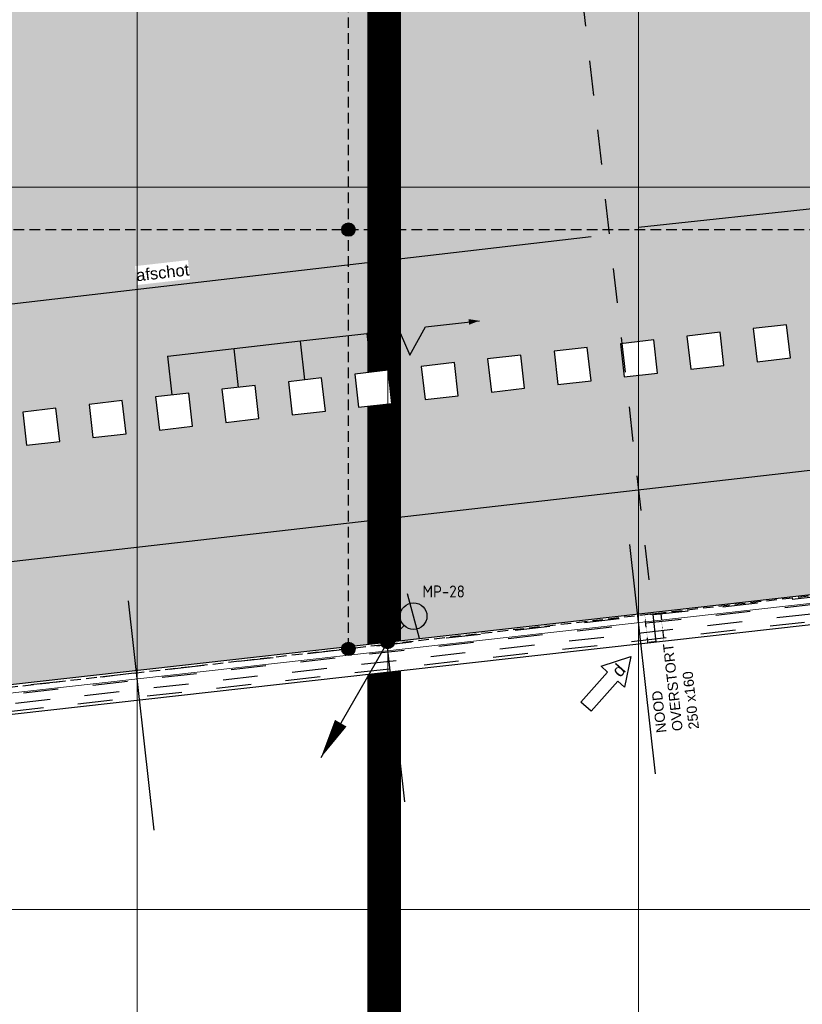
# Model space of a CAD drawing. Extents: x -38005 to 156061, y -31182 to 68140.
# Tile 31 of 48: x 60130 to 71835, y 1984 to 16711. Entities that reach past the tile are written whole.
import ezdxf
from ezdxf.enums import TextEntityAlignment as Align

# ---------------------------------------------------------------- set-up
doc = ezdxf.new("R2010")
doc.units = 0
doc.header["$LTSCALE"] = 50
doc.set_wipeout_variables(frame=1)
for name, pattern in [('HIDDEN2', [4.7625, 3.175, -1.5875]), ('STYLE_01', [0.41664, 0.20828, -0.20836]), ('STYLE_11', [5, 3.888855, -0.416718, 0.277786, -0.416641]), ('STYLE_13', [0.196838, 0.039368, -0.157471])]:
    doc.linetypes.add(name, pattern=pattern)
doc.layers.get('0').update_dxf_attribs({"linetype": 'CONTINUOUS'})
for name, color, linetype in [('AB$1A---_ATTRIB035', 8, 'CONTINUOUS'), ('AL$1A---_ALGEMEEN', 8, 'CONTINUOUS'), ('AM$1A---_ARCERING', 8, 'CONTINUOUS'), ('AT$1A---_TEKST025', 8, 'CONTINUOUS'), ('AT$1A---_TEKST035', 8, 'CONTINUOUS'), ('AT$1A---_TEKST100', 8, 'CONTINUOUS'), ('BOUWKUNDIG', 8, 'CONTINUOUS'), ('EL6121--', 3, 'CONTINUOUS'), ('kaderscheiding', 9, 'CONTINUOUS'), ('Tekening scheiding', 8, 'CONTINUOUS')]:
    doc.layers.add(name, color=color, linetype=linetype)
doc.layers.add('stramienen', color=1, linetype='CONTINUOUS', lineweight=15)
doc.styles.add('Arial', font='ARIAL.TTF')
doc.styles.add('BURO-018', font='ISO.shx', dxfattribs={"height": 90})
doc.styles.add('Helvetica', font='txt')
doc.styles.add('ISO18', font='iso', dxfattribs={"height": 180})
doc.dimstyles.new('VyA', dxfattribs={"dimtxt": 2.272868, "dimasz": 2.120801, "dimexe": 1.5, "dimexo": 1.59, "dimgap": 0.5, "dimtad": 1, "dimdec": 0, "dimzin": 11, "dimtxsty": 'Arial', "dimblk": 'VW_SLASH', "dimcen": 0, "dimdle": 1, "dimazin": 0, "dimtfac": 0.8, "dimtdec": 0, "dimtix": 1, "dimtmove": 0, "dimatfit": 0, "dimldrblk": 'VW_FILLEDARROW', "dimfxl": 0, "dimfrac": 2, "dimtolj": 1, "dimtzin": 11, "dimarcsym": 0})

# ---------------------------------------------------------------- blocks, each defined once
blk = doc.blocks.new('E00169')
at = {"color": 0, "linetype": 'Continuous'}
blk.add_line((0, 0), (-5, -8.66), dxfattribs=at)
at = {"color": 0, "const_width": 0.5}
blk.add_lwpolyline([(-0.25, 0, 1), (0.25, 0, 1)], format="xyb", close=True, dxfattribs=at)
at = {"color": 0, "linetype": 'Continuous'}
blk.add_lwpolyline([(-5, -8.66, 0, 1, 0), (-3.5, -6.062, 1, 1, 0)], format="xyseb", dxfattribs=at)
blk.add_circle((0, 0), 0.5, dxfattribs=at)
blk = doc.blocks.new('A$C607426BE')
at = {"layer": 'kaderscheiding', "const_width": 500}
blk.add_lwpolyline([(-33624, -16016), (-33624, 82805)], dxfattribs=at)
blk = doc.blocks.new('Group-25')
at = {"layer": 'AL$1A---_ALGEMEEN', "color": 0}
for p, q in [((13253.2517, -23046.3916), (12868.2321, -19617.943)), ((9503.324, -23467.5138), (9118.3043, -20039.0652)), ((5753.3962, -23888.636), (5368.3766, -20460.1874))]:
    blk.add_line(p, q, dxfattribs=at)
blk = doc.blocks.new('tegel 500x500')
at = {"color": 0}
blk.add_wipeout([(-250, 250), (250, 250), (250, -250), (-250, -250)], dxfattribs=at).dxf.layer = 'AL$1A---_ALGEMEEN'
at = {"layer": 'AL$1A---_ALGEMEEN', "color": 0}
blk.add_lwpolyline([(-250, 250), (250, 250), (250, -250), (-250, -250)], close=True, dxfattribs=at)
blk = doc.blocks.new('Group-26')
at = {"layer": 'AL$1A---_ALGEMEEN', "color": 0, "xscale": -1, "rotation": 96.52000000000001}
for p in [(14992, -16608), (13999, -16721), (13005, -16835), (11018, -17062), (12012, -16948), (10025, -17175), (9031, -17289), (8038, -17403), (6051, -17630), (7044, -17516), (5057, -17743), (4064, -17857)]:
    blk.add_blockref('tegel 500x500', p, dxfattribs=at)
blk = doc.blocks.new('Group-39')
at = {"layer": 'AL$1A---_ALGEMEEN', "color": 0}
blk.add_line((10439, -16293), (10618, -16272), dxfattribs=at)
blk.add_lwpolyline([(8939, -16464), (9305, -16151), (9579, -16784), (9813, -16364), (10528, -16283)], dxfattribs=at)
blk.add_solid([(10618, -16272), (10464, -16331), (10455, -16247)], dxfattribs=at)
blk = doc.blocks.new('VW_SLASH')
at = {"layer": 'AL$1A---_ALGEMEEN', "color": 0, "linetype": 'ByBlock', "lineweight": -2}
blk.add_line((0, 0), (-1, 0), dxfattribs=at)
at = {"layer": 'AL$1A---_ALGEMEEN', "color": 0, "linetype": 'ByBlock', "lineweight": 5}
blk.add_line((0.5, 0.5), (-0.5, -0.5), dxfattribs=at)
blk = doc.blocks.new('*D140')
at = {"layer": 'AL$1A---_ALGEMEEN', "color": 0, "lineweight": -2}
for p, q in [((6948, -16692), (5959, -16805)), ((7016, -17269), (6950, -16690)), ((6022, -17382), (5956, -16803))]:
    blk.add_line(p, q, dxfattribs=at)
at = {"layer": 'AL$1A---_ALGEMEEN', "color": 0, "lineweight": -2, "xscale": 2.12080078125, "yscale": 2.12080078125, "zscale": 2.12080078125}
for p, rotation in [((6950, -16691), 6.51710798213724), ((5956, -16805), 186.5171079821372)]:
    blk.add_blockref('VW_SLASH', p, dxfattribs=dict(at, rotation=rotation))
at = {"layer": 'AT$1A---_TEKST025', "insert": (6450, -16722), "char_height": 2.27, "attachment_point": 5, "rotation": 6.5171, "style": 'Arial'}
blk.add_mtext('\\A1;50000', dxfattribs=at)
blk = doc.blocks.new('VW_FILLEDARROW')
at = {"layer": 'AL$1A---_ALGEMEEN', "color": 0, "lineweight": -2}
blk.add_solid([(0, 0), (0.5, 0.5), (0.5, -0.5)], dxfattribs=at)
blk = doc.blocks.new('*D141')
at = {"layer": 'AL$1A---_ALGEMEEN', "color": 0, "lineweight": -2}
for p, q in [((7941, -16578), (6952, -16691)), ((8009, -17155), (7943, -16576)), ((7016, -17269), (6950, -16690))]:
    blk.add_line(p, q, dxfattribs=at)
at = {"layer": 'AL$1A---_ALGEMEEN', "color": 0, "lineweight": -2, "xscale": 2.12080078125, "yscale": 2.12080078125, "zscale": 2.12080078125}
for p, rotation in [((7943, -16578), 6.51710798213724), ((6950, -16691), 186.5171079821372)]:
    blk.add_blockref('VW_SLASH', p, dxfattribs=dict(at, rotation=rotation))
at = {"layer": 'AT$1A---_TEKST025', "insert": (7444, -16609), "char_height": 2.27, "attachment_point": 5, "rotation": 6.5171, "style": 'Arial'}
blk.add_mtext('\\A1;50000', dxfattribs=at)
blk = doc.blocks.new('*D142')
at = {"layer": 'AL$1A---_ALGEMEEN', "color": 0, "lineweight": -2}
for p, q in [((8935, -16465), (7946, -16578)), ((9003, -17042), (8937, -16463)), ((8009, -17155), (7943, -16576))]:
    blk.add_line(p, q, dxfattribs=at)
at = {"layer": 'AL$1A---_ALGEMEEN', "color": 0, "lineweight": -2, "xscale": 2.12080078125, "yscale": 2.12080078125, "zscale": 2.12080078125}
for p, rotation in [((8937, -16464), 6.51710798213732), ((7943, -16578), 186.5171079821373)]:
    blk.add_blockref('VW_SLASH', p, dxfattribs=dict(at, rotation=rotation))
at = {"layer": 'AT$1A---_TEKST025', "insert": (8437, -16495), "char_height": 2.27, "attachment_point": 5, "rotation": 6.5171, "style": 'Arial'}
blk.add_mtext('\\A1;50000', dxfattribs=at)
blk = doc.blocks.new('wijz. pijl 01')
at = {"color": 0}
blk.add_wipeout([(1005, 102), (1005, -102), (405, -102), (405, -234), (0, 0), (405, 234), (405, 102)], dxfattribs=at).dxf.layer = 'AL$1A---_ALGEMEEN'
at = {"layer": 'AL$1A---_ALGEMEEN', "color": 0}
blk.add_lwpolyline([(1005, 102), (1005, -102), (405, -102), (405, -234), (0, 0), (405, 234), (405, 102)], close=True, dxfattribs=at)
at = {"layer": 'AL$1A---_ALGEMEEN', "color": 0, "style": 'Helvetica'}
blk.add_attdef('datum', text='', height=190, dxfattribs=at).set_placement((274, 1), align=Align.MIDDLE_CENTER)
blk = doc.blocks.new('noodoverstort 420')
at = {"layer": 'AL$1A---_ALGEMEEN', "color": 0, "linetype": 'STYLE_13'}
blk.add_lwpolyline([(-400, 120), (20, 120), (20, -120), (-400, -120)], close=True, dxfattribs=at)
at = {"layer": 'AT$1A---_TEKST100', "insert": (-1763, 144), "char_height": 151.52, "attachment_point": 1, "line_spacing_factor": 0.967741, "style": 'Arial'}
blk.add_mtext('{\\C256;\\lNOOD\\POVERSTORT\\P250 x160}', dxfattribs=at)
blk = doc.blocks.new('Group-49')
at = {"layer": 'AL$1A---_ALGEMEEN', "color": 0, "rotation": 96.4020709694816}
blk.add_blockref('noodoverstort 420', (13213, -20676), dxfattribs=at)
blk = doc.blocks.new('E00438')
at = {"color": 0, "linetype": 'Continuous'}
blk.add_line((-0.866, -1.5), (0.866, 1.5), dxfattribs=at)
at = {"color": 0}
blk.add_circle((0, 0), 1, dxfattribs=at)
at = {"color": 0, "linetype": 'Continuous', "style": 'BURO-018', "flags": 1}
blk.add_attdef('E_MATCODE', text='', height=1.8, dxfattribs=at).set_placement((0, 0), align=Align.MIDDLE)
blk = doc.blocks.new('030201')
at = {"color": 0, "const_width": 0.5}
blk.add_lwpolyline([(-0.25, 0, 1), (0.25, 0, 1)], format="xyb", close=True, dxfattribs=at)
at = {"color": 0, "linetype": 'Continuous'}
blk.add_circle((0, 0), 0.5, dxfattribs=at)
at = {"color": 0, "linetype": 'Continuous', "style": 'BURO-018', "flags": 1}
blk.add_attdef('E_MATCODE', text='', height=1.8, dxfattribs=at).set_placement((0, 0), align=Align.MIDDLE)
blk = doc.blocks.new('Group-40')
at = {"layer": 'AL$1A---_ALGEMEEN', "color": 0}
blk.add_blockref('Group-39', (0, 0), dxfattribs=at)
for p1, p2, picture, middle in [((9003.145, -17043.266), (8009.607, -17156.766), '*D142', (8437.287, -16495.235)), ((8009.607, -17156.766), (7016.069, -17270.266), '*D141', (7443.749, -16608.735)), ((7016.069, -17270.266), (6022.531, -17383.766), '*D140', (6450.211, -16722.235))]:
    dim = blk.add_aligned_dim(p1=p1, p2=p2, distance=-582.555, dimstyle='VyA', override={"dimtxt": 2.272868, "dimgap": 25, "dimlfac": 50, "dimpost": '<>', "dimtxsty": 'Arial', "dimtmove": 2}, dxfattribs=at)
    dim.commit()
    dim.dimension.update_dxf_attribs({"geometry": picture, "text_midpoint": middle})
blk = doc.blocks.new('200254 W 213 09-03-2007')
at = {"layer": 'AM$1A---_ARCERING', "linetype": 'Continuous', "lineweight": 0}
blk.add_hatch(color=9, dxfattribs=at).paths.add_polyline_path([(20519.87, 3945.85), (20519.87, 3526.05), (20168.06, 3525.49), (19424.07, 3526.05), (19424.07, 3945.85), (19233.75, 3945.85), (19233.75, 3346.25), (18987.13, 3346.24), (18987.13, 3267.64), (18955.33, 3267.64), (18955.33, 3009.54), (19478.27, 3068.27), (19479.08, 3061.62), (19565.7, 3071.35), (19564.89, 3078), (19997.73, 3126.6), (19997.29, 3130.53), (20095.18, 3141.59), (20095.64, 3137.6), (20528.41, 3186.2), (20529.15, 3179.54), (20615.71, 3189.27), (20614.96, 3195.92), (21016.33, 3240.99), (21016.33, 3945.85), (20717.81, 3945.85), (20717.81, 3736.65), (20608.05, 3736.65), (20608.05, 3945.85)])
at = {"layer": 'stramienen', "linetype": 'STYLE_11', "ltscale": 50}
blk.add_line((18923.73, 3085.95), (21069.72, 3085.95), dxfattribs=at)
blk.add_wipeout([(21025.13, 3954.65), (21025.13, 3233.13), (20624.68, 3188.16), (20625.52, 3180.71), (20605.21, 3178.43), (20605.62, 3174.85), (20542.15, 3167.72), (20541.78, 3171.3), (20521.47, 3169.02), (20520.64, 3176.48), (20087.84, 3127.87), (20087.4, 3131.85), (20007.01, 3122.82), (20007.46, 3118.85), (19987.91, 3116.65), (19987.91, 3125.5), (19997.73, 3126.6), (19997.3, 3130.58), (20095.18, 3141.59), (20095.64, 3137.6), (20528.41, 3186.2), (20529.15, 3179.54), (20615.71, 3189.27), (20614.96, 3195.92), (21016.33, 3240.99), (21016.32, 3945.85), (20519.87, 3945.85), (20519.87, 3526.05), (20511.07, 3526.05), (19987.91, 3526.05), (19987.91, 3534.85), (20511.07, 3534.85), (20511.07, 3954.65)]).dxf.layer = 'AL$1A---_ALGEMEEN'
at = {"layer": 'AL$1A---_ALGEMEEN'}
for p, q in [((20421.95, 3289.98), (20582.73, 3307.22)), ((20407.73, 3287.09), (20222.73, 3265.6))]:
    blk.add_line(p, q, dxfattribs=at)
at = {"layer": 'AL$1A---_ALGEMEEN', "linetype": 'STYLE_01'}
for p, q in [((20095.23, 3136.91), (20527.87, 3185.5)), ((20093.08, 3134.44), (20520.87, 3182.48)), ((20090.63, 3131.37), (20521.18, 3179.72)), ((20088.64, 3128.87), (20521.43, 3177.47))]:
    blk.add_line(p, q, dxfattribs=at)
at = {"layer": 'AL$1A---_ALGEMEEN', "flags": 128}
for points in [[(19574.68, 3070.24), (20007.46, 3118.85), (20007.01, 3122.82), (20087.4, 3131.85), (20087.84, 3127.87), (20520.64, 3176.48), (20521.47, 3169.02), (20541.78, 3171.3), (20542.15, 3167.72), (20605.62, 3174.85), (20605.21, 3178.43), (20625.52, 3180.71), (20624.68, 3188.16), (21025.13, 3233.13), (21025.13, 3954.65), (20511.07, 3954.65), (20511.07, 3534.85), (19432.87, 3534.85)], [(19424.07, 3526.05), (20511.07, 3526.05), (20519.87, 3526.05), (20519.87, 3945.85), (21016.32, 3945.85), (21016.33, 3240.99), (20614.96, 3195.92), (20615.71, 3189.27), (20529.15, 3179.54), (20528.41, 3186.2), (20095.64, 3137.6), (20095.18, 3141.59), (19997.3, 3130.58), (19997.73, 3126.6), (19564.95, 3078.01)]]:
    blk.add_lwpolyline(points, dxfattribs=at)
at = {"layer": 'AL$1A---_ALGEMEEN'}
for points in [[(20421.95, 3289.98), (20429.68, 3292.94), (20430.13, 3288.68)], [(20407.73, 3287.09), (20400, 3284.12), (20399.55, 3288.38)]]:
    blk.add_solid(points, dxfattribs=at)
at = {"layer": 'AL$1A---_ALGEMEEN', "xscale": 0.02, "yscale": 0.02, "zscale": 0.02}
blk.add_blockref('Group-25', (20161.97, 3587.45), dxfattribs=at)
blk.add_blockref('Group-26', (20161.97, 3587.45), dxfattribs=at)
at = {"layer": 'AL$1A---_ALGEMEEN', "linetype": 'STYLE_01'}
blk.add_line((20385.97, 3526.05), (20427.13, 3165.97), dxfattribs=at)
at = {"layer": 'AL$1A---_ALGEMEEN'}
blk.add_lwpolyline([(20557.97, 3487.95), (19385.97, 3487.95), (19385.97, 3907.75), (19271.95, 3907.75), (19271.95, 3307.75), (19025.23, 3307.75), (19025.23, 3280.7), (18993.13, 3280.7), (18993.13, 3048.07), (20978.25, 3275.06), (20978.25, 3907.75), (20759.97, 3907.75), (20760.09, 3702.45), (20557.97, 3702.45)], close=True, dxfattribs=at)
at = {"layer": 'stramienen', "linetype": 'STYLE_11', "ltscale": 50}
for p, q in [((20346.95, 2737.41), (20346.95, 3963.01)), ((18923.73, 3301.95), (21069.22, 3301.95))]:
    blk.add_line(p, q, dxfattribs=at)
at = {"layer": 'AL$1A---_ALGEMEEN', "xscale": 0.02, "yscale": 0.02, "zscale": 0.02}
blk.add_blockref('Group-40', (20161.97, 3587.45), dxfattribs=at)
at = {"layer": 'AL$1A---_ALGEMEEN'}
ref = blk.add_blockref('wijz. pijl 01', (20419.59, 3161.59), dxfattribs=dict(at, xscale=0.02, yscale=0.02, zscale=0.02, rotation=228.3301127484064))
ref.add_attrib('datum', 'd', dxfattribs={"layer": 'AB$1A---_ATTRIB035', "height": 3.8, "rotation": 48.3301, "style": 'Helvetica'}).set_placement((20415.98, 3157.48), align=Align.MIDDLE_CENTER)
blk.add_wipeout([(20271.99, 3272.71), (20287.79, 3274.51), (20287.15, 3280.15), (20271.35, 3278.35)]).dxf.layer = 'AL$1A---_ALGEMEEN'
at = {"layer": 'stramienen', "linetype": 'STYLE_11', "ltscale": 50}
for p, q in [((20271.95, 2695.43), (20271.95, 4240.03)), ((20421.95, 2695.43), (20421.95, 4240.03)), ((18888.74, 2999.55), (21031.95, 3240.24))]:
    blk.add_line(p, q, dxfattribs=at)
at = {"layer": 'AL$1A---_ALGEMEEN', "xscale": 0.02, "yscale": 0.02, "zscale": 0.02}
blk.add_blockref('Group-49', (20161.97, 3587.45), dxfattribs=at)
at = {"layer": 'AT$1A---_TEKST035', "insert": (20279.57, 3276.43), "char_height": 3.5356, "attachment_point": 5, "rotation": 6.52, "line_spacing_factor": 0.967741, "style": 'Arial'}
blk.add_mtext('{\\C256;\\lafschot}', dxfattribs=at)

msp = doc.modelspace()

# ---------------------------------------------------------------- block references
at = {"layer": 'Tekening scheiding'}
msp.add_blockref('A$C607426BE', (99205, -14916), dxfattribs=at)

# ---------------------------------------------------------------- next in the draw order: block references
at = {"layer": 'BOUWKUNDIG', "xscale": 50, "yscale": 50, "zscale": 50}
msp.add_blockref('200254 W 213 09-03-2007', (-951711, -150893), dxfattribs=at)

# ---------------------------------------------------------------- next in the draw order: linework, layer by layer
at = {"layer": 'EL6121--', "color": 5, "linetype": 'HIDDEN2'}
for p, q in [((65047, 7300), (65047, 25459)), ((9794, 13571), (99218, 13571)), ((-4172, -610), (99218, 11214)), ((65632, 7401), (65880, 7648))]:
    msp.add_line(p, q, dxfattribs=at)

# ---------------------------------------------------------------- next in the draw order: block references
at = {"layer": 'EL6121--', "xscale": 200, "yscale": 200, "zscale": 200, "rotation": 270}
for p in [(65047, 13571), (65047, 7300)]:
    msp.add_blockref('030201', p, dxfattribs=at)
at = {"layer": 'EL6121--'}
ref = msp.add_blockref('E00438', (66021, 7790), dxfattribs=dict(at, xscale=200.0000000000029, yscale=200, zscale=200, rotation=44.99999999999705))
ref.add_attrib('E_MATCODE', 'MP-28', dxfattribs={"layer": '0', "color": 1, "linetype": 'Continuous', "height": 180, "style": 'ISO18'}).set_placement((66471, 8159), align=Align.MIDDLE)
at = {"layer": 'EL6121--', "xscale": 200, "yscale": 200, "zscale": 200}
msp.add_blockref('E00169', (65632, 7401), dxfattribs=at)

doc.saveas('drawing.dxf')
